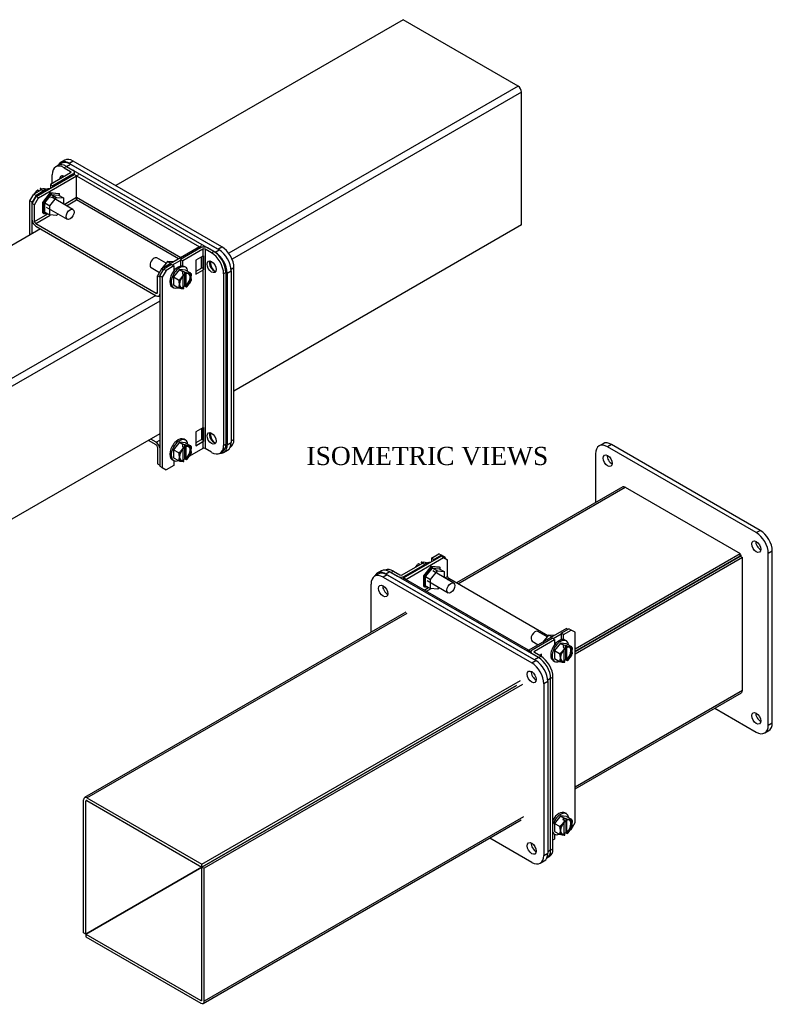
# Model space of a CAD drawing. Header units: inches. Extents: x 1.6 to 64.9, y 2.9 to 43.4.
# Tile 3 of 3: x 48.3 to 64.9, y 21.7 to 43.4. Entities that reach past the tile are written whole.
import ezdxf
from ezdxf.enums import TextEntityAlignment as Align

# ---------------------------------------------------------------- set-up
doc = ezdxf.new("R2010")
doc.units = ezdxf.units.IN
doc.header["$MEASUREMENT"] = 0
for name, color, linetype in [('COM50349', 7, 'CONTINUOUS'), ('COM52587', 7, 'CONTINUOUS'), ('COM52588', 7, 'CONTINUOUS'), ('COM53023', 7, 'CONTINUOUS'), ('DEFAULT', 7, 'CONTINUOUS'), ('GSK10435', 7, 'CONTINUOUS'), ('NTS16535', 7, 'CONTINUOUS'), ('SCC18001', 7, 'CONTINUOUS')]:
    doc.layers.add(name, color=color, linetype=linetype)
doc.styles.add('SEACAD_TIMES_NEW_ROMAN', font='times.ttf')

msp = doc.modelspace()

# ---------------------------------------------------------------- linework, layer by layer
at = {"layer": 'COM50349', "color": 7, "linetype": 'Continuous'}
for p, q in [((49.33, 40.288), (49.242, 40.237)), ((49.518, 40.269), (49.429, 40.218)), ((52.7, 38.33), (49.429, 40.218)), ((52.788, 38.381), (49.518, 40.269)), ((52.7, 38.33), (52.788, 38.381)), ((53.053, 37.922), (52.991, 37.886)), ((53.053, 34.145), (53.053, 37.922)), ((52.993, 34.11), (53.053, 34.145)), ((61.178, 34.051), (61.089, 34)), ((61.365, 34.032), (61.277, 33.981)), ((64.635, 32.144), (61.365, 34.032)), ((52.972, 33.971), (52.976, 33.974)), ((61.011, 33.828), (61.011, 32.755)), ((64.547, 32.093), (61.277, 33.981)), ((64.547, 32.093), (64.635, 32.144)), ((64.901, 31.685), (64.812, 31.634)), ((64.812, 27.857), (64.812, 31.634)), ((64.901, 27.908), (64.901, 31.685)), ((64.215, 31.595), (64.194, 31.607)), ((64.215, 31.562), (64.215, 31.595)), ((56.238, 31.184), (56.15, 31.133)), ((56.426, 31.165), (56.337, 31.114)), ((56.337, 31.114), (59.607, 29.226)), ((56.426, 31.165), (59.696, 29.277)), ((56.072, 29.903), (56.072, 30.961)), ((59.607, 29.226), (59.696, 29.277)), ((59.961, 28.818), (59.873, 28.767)), ((59.961, 28.818), (59.961, 25.041)), ((59.873, 28.767), (59.873, 24.99)), ((63.633, 28.232), (64.547, 27.704)), ((64.734, 27.686), (64.823, 27.737)), ((64.812, 27.857), (64.901, 27.908)), ((59.607, 24.837), (58.681, 25.372)), ((59.873, 24.99), (59.961, 25.041)), ((59.795, 24.819), (59.883, 24.87))]:
    msp.add_line(p, q, dxfattribs=at)
for centre, major_axis, start_param, end_param in [((49.518, 39.963), (0.187, -0.325), 2.356194, 3.141593), ((49.429, 39.912), (0.188, -0.325), 2.356194, 3.527491), ((52.788, 38.075), (-0.188, 0.325), 3.926991, 5.497787), ((52.788, 34.298), (-0.187, 0.325), 3.141593, 3.926991), ((61.277, 33.675), (0.188, -0.325), 2.356194, 3.926991), ((61.365, 33.726), (0.187, -0.325), 2.356194, 3.141593), ((61.365, 33.726), (0.07, -0.122), 3.821986, 5.602792), ((64.547, 31.787), (0.187, -0.325), 0.785398, 2.356194), ((64.635, 31.838), (-0.187, 0.325), 3.926991, 5.497787), ((64.635, 31.838), (0.07, -0.122), 3.821986, 5.602792), ((56.426, 30.859), (0.187, -0.325), 2.356194, 3.141593), ((56.337, 30.808), (0.188, -0.325), 2.356194, 3.926991), ((56.426, 30.859), (0.07, -0.122), 3.821986, 5.602792), ((59.696, 28.971), (-0.188, 0.325), 3.926991, 5.497787), ((59.696, 28.971), (0.07, -0.122), 3.821986, 5.602792), ((59.607, 28.92), (0.187, -0.325), 0.785398, 2.356194), ((64.635, 28.062), (0.07, -0.122), 3.821986, 5.602792), ((64.547, 28.01), (-0.187, 0.325), 2.356194, 3.926991), ((64.635, 28.062), (-0.188, 0.325), 3.141593, 3.926991), ((59.696, 25.195), (0.07, -0.122), 3.821986, 5.602792), ((59.607, 25.144), (-0.187, 0.325), 2.356194, 3.926991), ((59.696, 25.195), (-0.187, 0.325), 3.141593, 3.926991)]:
    msp.add_ellipse(centre, major_axis=major_axis, ratio=0.57735, start_param=start_param, end_param=end_param, dxfattribs=at)
for centre in [(61.277, 33.675), (64.547, 31.787), (56.337, 30.808), (59.607, 28.92), (64.547, 28.01), (59.607, 25.144)]:
    msp.add_ellipse(centre, major_axis=(0.07, -0.122), ratio=0.57735, dxfattribs=at)
at = {"layer": 'COM52587', "color": 7, "linetype": 'Continuous'}
for p, q in [((49.181, 40.17), (49.13, 40.14)), ((49.369, 40.151), (49.318, 40.122)), ((49.318, 40.122), (49.459, 40.04)), ((49.369, 40.151), (49.51, 40.069)), ((49.459, 40.011), (49.016, 39.755)), ((49.053, 39.776), (49.053, 39.969)), ((49.51, 39.981), (49.067, 39.726)), ((49.459, 40.011), (49.459, 40.04)), ((49.51, 39.957), (49.51, 39.981)), ((49.542, 39.969), (49.542, 40.025)), ((49.016, 39.755), (49.067, 39.726)), ((49.016, 39.755), (49.016, 39.672)), ((49.067, 39.702), (49.067, 39.726)), ((48.563, 39.391), (48.652, 39.544)), ((48.702, 39.515), (48.614, 39.362)), ((48.818, 39.64), (48.652, 39.544)), ((48.652, 39.544), (48.702, 39.515)), ((48.869, 39.611), (48.702, 39.515)), ((48.818, 39.64), (48.869, 39.611)), ((48.869, 39.611), (48.869, 39.587)), ((48.614, 39.362), (48.563, 39.391)), ((48.563, 38.639), (48.563, 39.391)), ((48.614, 38.668), (48.614, 39.362)), ((52.317, 38.361), (51.875, 38.105)), ((52.611, 38.279), (52.47, 38.361)), ((52.368, 38.331), (51.925, 38.076)), ((52.368, 38.178), (52.215, 38.089)), ((52.368, 38.331), (52.368, 38.178)), ((52.37, 38.179), (52.37, 37.918)), ((52.386, 38.184), (52.386, 37.877)), ((52.419, 38.331), (52.419, 33.942)), ((52.56, 38.249), (52.419, 38.331)), ((52.56, 38.249), (52.611, 38.279)), ((51.676, 37.99), (51.51, 37.894)), ((51.727, 37.961), (51.561, 37.865)), ((51.676, 37.99), (51.727, 37.961)), ((51.727, 37.961), (51.727, 37.846)), ((51.925, 38.076), (51.875, 38.105)), ((51.875, 38.105), (51.875, 37.957)), ((51.925, 37.961), (51.925, 38.076)), ((52.215, 38.089), (52.215, 37.783)), ((52.386, 37.877), (52.37, 37.918)), ((51.421, 37.741), (51.51, 37.894)), ((51.421, 37.741), (51.421, 33.557)), ((51.472, 37.712), (51.421, 37.741)), ((51.561, 37.865), (51.472, 37.712)), ((51.472, 37.712), (51.472, 33.527)), ((51.51, 37.894), (51.561, 37.865)), ((52.317, 37.901), (52.215, 37.842)), ((52.215, 37.783), (52.368, 37.872)), ((52.368, 37.872), (52.368, 34.402)), ((52.877, 37.82), (52.826, 37.79)), ((52.826, 37.79), (52.826, 34.014)), ((52.877, 37.82), (52.877, 34.043)), ((52.368, 34.402), (52.215, 34.313)), ((52.215, 34.313), (52.215, 34.007)), ((52.37, 34.403), (52.37, 34.142)), ((52.386, 34.407), (52.386, 34.101)), ((52.317, 34.125), (52.215, 34.066)), ((52.215, 34.007), (52.368, 34.096)), ((52.368, 34.096), (52.368, 33.942)), ((52.386, 34.101), (52.37, 34.142)), ((52.826, 34.014), (52.877, 34.043)), ((52.368, 33.942), (52.075, 33.773)), ((52.56, 33.861), (52.419, 33.942)), ((52.748, 33.842), (52.799, 33.872)), ((51.727, 33.68), (51.727, 33.572)), ((51.421, 33.557), (51.472, 33.527)), ((51.472, 33.527), (51.561, 33.476)), ((51.727, 33.572), (51.561, 33.476)), ((56.757, 31.164), (57.2, 31.42)), ((57.2, 31.42), (57.251, 31.39)), ((57.398, 31.534), (57.565, 31.63)), ((57.449, 31.505), (57.398, 31.534)), ((57.398, 31.534), (57.398, 31.451)), ((57.449, 31.505), (57.616, 31.601)), ((57.449, 31.481), (57.449, 31.505)), ((57.616, 31.601), (57.565, 31.63)), ((57.704, 31.55), (57.616, 31.601)), ((57.704, 31.55), (57.704, 31.525)), ((56.565, 31.246), (56.514, 31.216)), ((56.514, 31.216), (56.655, 31.135)), ((56.565, 31.246), (56.706, 31.164)), ((56.808, 31.135), (57.251, 31.39)), ((57.251, 31.39), (57.251, 31.366)), ((56.808, 31.135), (56.808, 31.111)), ((60.257, 29.884), (60.423, 29.98)), ((60.308, 29.855), (60.474, 29.951)), ((60.474, 29.951), (60.423, 29.98)), ((60.562, 29.9), (60.474, 29.951)), ((60.562, 25.715), (60.562, 29.9)), ((59.615, 29.514), (60.058, 29.769)), ((59.666, 29.484), (60.109, 29.74)), ((60.109, 29.74), (60.058, 29.769)), ((60.109, 29.74), (60.109, 29.625)), ((60.257, 29.884), (60.257, 29.737)), ((60.308, 29.855), (60.257, 29.884)), ((60.308, 29.74), (60.308, 29.855)), ((59.584, 29.47), (59.584, 29.444)), ((59.666, 29.455), (59.666, 29.484)), ((59.757, 29.344), (59.615, 29.426)), ((59.808, 29.373), (59.666, 29.455)), ((59.757, 29.344), (59.808, 29.373)), ((59.82, 29.42), (59.773, 29.393)), ((59.82, 29.366), (59.82, 29.42)), ((60.073, 28.914), (60.022, 28.885)), ((60.022, 25.108), (60.022, 28.885)), ((60.073, 25.138), (60.073, 28.914)), ((60.474, 25.562), (60.562, 25.715)), ((60.073, 25.331), (60.109, 25.351)), ((60.109, 25.459), (60.109, 25.351)), ((60.457, 25.552), (60.474, 25.562)), ((60.022, 25.108), (60.073, 25.138)), ((59.944, 24.937), (59.995, 24.966))]:
    msp.add_line(p, q, dxfattribs=at)
for centre, major_axis, start_param, end_param in [((49.318, 39.816), (0.187, -0.325), 2.356194, 3.926991), ((49.369, 39.845), (0.188, -0.325), 2.356194, 3.141593), ((49.318, 39.816), (0.07, -0.122), 2.345575, 3.937611), ((49.369, 39.845), (-0.07, 0.122), 0.3708, 0.796018), ((49.434, 40.025), (-0.036, 0), 2.356194, 3.926991), ((49.434, 40.025), (-0.108, 0), 2.356194, 3.926991), ((52.394, 38.316), (0.108, 0), 0.785398, 2.356194), ((52.394, 38.316), (0.036, 0), 0.785398, 2.356194), ((52.394, 38.163), (-0.036, 0), 4.928158, 5.497787), ((52.56, 37.943), (0.188, -0.325), 0.785398, 2.356194), ((52.611, 37.973), (-0.188, 0.325), 3.926991, 5.497787), ((52.394, 37.857), (-0.108, 0), 4.928158, 5.497787), ((52.611, 37.973), (-0.07, 0.122), 0.3708, 2.770793), ((52.394, 37.857), (-0.036, 0), 4.928158, 5.497787), ((52.394, 34.387), (-0.036, 0), 4.928158, 5.497787), ((52.611, 34.196), (-0.07, 0.122), 0.3708, 2.770793), ((52.394, 34.081), (-0.108, 0), 4.928158, 5.497787), ((52.394, 34.081), (-0.036, 0), 4.928158, 5.497787), ((52.611, 34.196), (-0.188, 0.325), 3.141593, 3.926991), ((52.394, 33.928), (-0.036, 0), 3.926991, 5.497787), ((52.56, 34.167), (-0.188, 0.325), 2.356194, 3.926991), ((56.565, 30.939), (0.188, -0.325), 2.356194, 3.108956), ((56.732, 31.179), (-0.108, 0), 0.785398, 2.356194), ((56.732, 31.179), (-0.036, 0), 0.785398, 2.356194), ((59.692, 29.47), (0.108, 0), 2.356194, 3.926991), ((59.692, 29.47), (0.036, 0), 2.356194, 3.926991), ((59.757, 29.038), (0.188, -0.325), 0.785398, 2.356194), ((59.808, 29.067), (-0.188, 0.325), 3.926991, 5.497787), ((59.808, 25.291), (-0.187, 0.325), 3.141593, 3.926991), ((59.757, 25.262), (-0.187, 0.325), 3.141593, 3.926991)]:
    msp.add_ellipse(centre, major_axis=major_axis, ratio=0.57735, start_param=start_param, end_param=end_param, dxfattribs=at)
for centre in [(52.56, 37.943), (52.56, 34.167)]:
    msp.add_ellipse(centre, major_axis=(0.07, -0.122), ratio=0.57735, dxfattribs=at)
at = {"layer": 'COM52588', "color": 7, "linetype": 'Continuous'}
for p, q in [((48.703, 39.491), (49.536, 39.972)), ((48.754, 39.462), (49.587, 39.943)), ((49.587, 39.943), (49.536, 39.972)), ((49.587, 39.943), (49.638, 39.972)), ((49.587, 39.473), (49.587, 39.943)), ((49.587, 39.943), (52.292, 38.381)), ((49.587, 39.473), (49.587, 39.943)), ((48.614, 39.338), (48.703, 39.491)), ((48.665, 39.309), (48.754, 39.462)), ((48.754, 39.462), (48.703, 39.491)), ((49.315, 39.316), (49.587, 39.473)), ((49.587, 39.473), (51.886, 38.146)), ((48.614, 38.971), (48.614, 39.338)), ((48.665, 39.309), (48.614, 39.338)), ((48.665, 38.941), (48.665, 39.309)), ((49.366, 39.287), (49.587, 39.414)), ((51.835, 38.117), (49.587, 39.414)), ((48.665, 38.941), (48.955, 39.108)), ((48.691, 38.897), (49.01, 39.082)), ((48.691, 38.897), (51.345, 37.365)), ((48.691, 38.838), (51.345, 37.306)), ((52.292, 38.381), (51.459, 37.9)), ((52.292, 38.381), (52.343, 38.41)), ((52.292, 38.381), (52.292, 38.381)), ((52.292, 38.381), (52.322, 38.363)), ((52.343, 37.912), (52.343, 38.163)), ((51.875, 38.081), (51.697, 37.978)), ((51.459, 37.9), (51.371, 37.747)), ((51.421, 37.718), (51.371, 37.747)), ((51.371, 37.379), (51.371, 37.747)), ((51.499, 37.877), (51.459, 37.9)), ((51.371, 37.379), (51.345, 37.365)), ((51.399, 37.3), (51.421, 37.313)), ((52.343, 34.387), (52.343, 34.136)), ((51.345, 34.022), (51.171, 34.122)), ((51.345, 34.081), (51.222, 34.152)), ((51.345, 34.081), (51.421, 34.125)), ((51.371, 33.978), (51.371, 33.61)), ((51.371, 33.61), (51.421, 33.581)), ((51.727, 33.655), (51.753, 33.67)), ((56.782, 31.096), (57.615, 31.577)), ((56.833, 31.066), (57.666, 31.547)), ((57.615, 31.577), (57.666, 31.547)), ((57.666, 31.547), (57.755, 31.496)), ((57.755, 31.129), (57.755, 31.496)), ((56.782, 31.061), (56.782, 31.096)), ((56.833, 31.066), (56.782, 31.096)), ((56.833, 31.066), (56.804, 31.049)), ((59.538, 29.504), (56.833, 31.066)), ((56.833, 31.066), (56.833, 31.066)), ((57.697, 31.096), (57.755, 31.129)), ((57.748, 31.066), (57.78, 31.085)), ((59.963, 29.824), (57.78, 31.085)), ((57.24, 30.831), (57.337, 30.887)), ((57.291, 30.802), (57.392, 30.861)), ((60.372, 29.985), (59.539, 29.504)), ((60.372, 29.985), (60.402, 29.968)), ((60.257, 29.86), (60.079, 29.757)), ((59.538, 29.504), (59.509, 29.487)), ((59.538, 29.47), (59.538, 29.504)), ((59.539, 29.504), (59.585, 29.478)), ((59.539, 29.47), (59.539, 29.504)), ((60.109, 25.434), (60.135, 25.449))]:
    msp.add_line(p, q, dxfattribs=at)
for centre, major_axis, ratio, start_param, end_param in [((49.019, 39.345), (-0.07, -0.122), 0.57735, 2.637152, 3.926991), ((49.587, 39.444), (-0.0001, 0.0415), 0.001341, 0.78617, 2.356967), ((49.587, 39.444), (0.0001, 0.0415), 0.001341, 3.926219, 5.497015), ((48.691, 38.927), (0.054, -0.0935), 0.57735, 3.926991, 5.497787), ((48.691, 38.927), (0.018, -0.0312), 0.57735, 3.926991, 5.497787), ((51.345, 37.394), (-0.018, 0.0312), 0.57735, 2.356194, 3.926991), ((51.345, 37.394), (-0.054, 0.0935), 0.57735, 2.356194, 3.830729), ((51.345, 33.992), (-0.054, 0.0935), 0.57735, 4.023253, 5.497787), ((51.345, 33.992), (-0.018, 0.0312), 0.57735, 3.926991, 5.497787), ((57.78, 31.114), (-0.018, 0.0312), 0.57735, 0.785398, 2.356194)]:
    msp.add_ellipse(centre, major_axis=major_axis, ratio=ratio, start_param=start_param, end_param=end_param, dxfattribs=at)
at = {"layer": 'COM53023', "color": 7, "linetype": 'Continuous'}
for p, q in [((56.775, 43.38), (50.452, 39.73)), ((59.307, 41.919), (56.775, 43.38)), ((59.307, 41.919), (52.938, 38.241)), ((59.383, 41.786), (53.013, 38.108)), ((59.383, 38.863), (59.383, 41.786)), ((59.383, 38.863), (53.053, 35.209)), ((48.8, 38.776), (45.506, 36.874)), ((51.331, 37.314), (47.994, 35.387)), ((51.421, 37.19), (48.07, 35.255)), ((51.421, 34.267), (48.114, 32.357)), ((61.609, 33.1), (57.949, 30.987)), ((57.981, 30.969), (61.663, 33.094)), ((61.663, 33.094), (64.194, 31.633)), ((60.562, 29.536), (64.194, 31.633)), ((64.194, 31.574), (64.194, 31.633)), ((64.194, 31.574), (60.562, 29.477)), ((60.562, 29.477), (64.194, 31.574)), ((64.245, 31.545), (60.562, 29.418)), ((64.194, 31.574), (64.245, 31.545)), ((64.245, 28.622), (64.245, 31.545)), ((56.834, 30.343), (49.765, 26.262)), ((49.819, 26.256), (56.866, 30.325)), ((52.35, 24.795), (59.359, 28.841)), ((59.27, 28.731), (52.35, 24.736)), ((52.35, 24.736), (59.27, 28.731)), ((59.403, 28.749), (52.401, 24.707)), ((64.245, 28.622), (60.562, 26.495)), ((60.562, 26.459), (64.223, 28.572)), ((49.819, 26.256), (52.35, 24.795)), ((49.742, 23.289), (49.742, 26.212)), ((49.793, 26.183), (49.819, 26.197)), ((49.793, 23.26), (49.793, 26.183)), ((49.819, 26.197), (52.35, 24.736)), ((59.426, 25.839), (52.401, 21.783)), ((52.379, 21.734), (59.372, 25.772)), ((52.35, 24.736), (49.793, 23.26)), ((49.793, 23.26), (52.35, 24.736)), ((52.35, 24.736), (52.35, 24.795)), ((52.35, 21.813), (52.35, 24.736)), ((52.35, 24.736), (52.401, 24.707)), ((52.401, 21.783), (52.401, 24.707)), ((49.793, 23.26), (49.742, 23.289)), ((49.793, 23.26), (52.325, 21.798)), ((49.793, 23.26), (49.793, 23.201)), ((49.793, 23.201), (52.325, 21.739)), ((52.35, 21.813), (52.325, 21.798))]:
    msp.add_line(p, q, dxfattribs=at)
for centre, major_axis, start_param, end_param in [((59.307, 41.83), (0.054, -0.0935), 0.785398, 2.356194), ((61.663, 33.006), (0.054, -0.0935), 2.356194, 3.141593), ((64.169, 28.666), (-0.054, 0.0935), 3.141593, 3.926991), ((49.819, 26.168), (0.054, -0.0935), 2.356194, 3.926991), ((49.819, 26.168), (0.018, -0.0312), 2.356194, 3.926991), ((52.325, 21.828), (-0.018, 0.0312), 2.356194, 3.926991), ((52.325, 21.828), (-0.054, 0.0935), 2.356194, 3.926991)]:
    msp.add_ellipse(centre, major_axis=major_axis, ratio=0.57735, start_param=start_param, end_param=end_param, dxfattribs=at)
at = {"layer": 'GSK10435', "color": 7, "linetype": 'Continuous'}
for p, q in [((49.269, 40.221), (49.181, 40.17)), ((49.369, 40.151), (49.457, 40.202)), ((49.369, 40.151), (52.639, 38.263)), ((49.457, 40.202), (52.727, 38.314)), ((52.639, 38.263), (52.727, 38.314)), ((52.904, 37.804), (52.993, 37.855)), ((52.904, 37.804), (52.904, 34.027)), ((52.993, 37.855), (52.993, 34.078)), ((52.904, 34.027), (52.993, 34.078)), ((52.826, 33.856), (52.915, 33.907)), ((56.299, 31.251), (56.21, 31.2)), ((56.486, 31.232), (56.398, 31.181)), ((59.757, 29.344), (56.486, 31.232)), ((59.668, 29.293), (56.398, 31.181)), ((59.757, 29.344), (59.668, 29.293)), ((60.022, 28.885), (59.96, 28.849)), ((60.022, 25.108), (60.022, 28.885)), ((59.94, 24.934), (59.944, 24.937)), ((60.022, 25.108), (59.961, 25.073))]:
    msp.add_line(p, q, dxfattribs=at)
for centre, major_axis, start_param, end_param in [((49.369, 39.845), (0.188, -0.325), 2.356194, 3.141593), ((49.457, 39.896), (0.188, -0.325), 2.356194, 3.141593), ((49.369, 39.845), (-0.07, 0.122), 0.3708, 0.796018), ((52.639, 37.957), (-0.188, 0.325), 3.926991, 5.497787), ((52.727, 38.008), (-0.188, 0.325), 3.926991, 5.497787), ((52.639, 37.957), (-0.07, 0.122), 0.280271, 2.216955), ((52.639, 34.18), (-0.07, 0.122), 0.280271, 2.216955), ((52.639, 34.18), (-0.188, 0.325), 2.754282, 3.926991), ((52.727, 34.231), (-0.188, 0.325), 3.141593, 3.926991), ((56.398, 30.875), (0.188, -0.325), 2.356194, 3.52749), ((56.486, 30.926), (0.188, -0.325), 2.356194, 3.141593), ((56.398, 30.875), (0.07, -0.122), 5.637031, 5.895576), ((59.757, 29.038), (0.188, -0.325), 0.785398, 2.356194), ((59.668, 28.987), (0.07, -0.122), 5.637031, 5.895576), ((59.668, 25.211), (0.07, -0.122), 5.637031, 5.895576), ((59.757, 25.262), (-0.188, 0.325), 3.141593, 3.926991)]:
    msp.add_ellipse(centre, major_axis=major_axis, ratio=0.57735, start_param=start_param, end_param=end_param, dxfattribs=at)
at = {"layer": 'NTS16535', "color": 7, "linetype": 'Continuous'}
for p, q in [((48.847, 39.361), (49.019, 39.575)), ((49.04, 39.562), (48.868, 39.349)), ((48.89, 39.347), (49.04, 39.534)), ((48.999, 39.283), (49.15, 39.471)), ((49.019, 39.575), (49.191, 39.559)), ((49.019, 39.575), (49.04, 39.562)), ((49.212, 39.547), (49.04, 39.562)), ((49.04, 39.534), (49.15, 39.471)), ((49.04, 39.534), (49.191, 39.521)), ((49.15, 39.471), (49.3, 39.457)), ((49.191, 39.559), (49.212, 39.547)), ((49.191, 39.521), (49.3, 39.457)), ((49.212, 39.508), (49.212, 39.547)), ((49.3, 39.457), (49.3, 39.325)), ((48.847, 39.132), (48.847, 39.361)), ((48.847, 39.361), (48.868, 39.349)), ((48.868, 39.349), (48.868, 39.119)), ((48.89, 39.347), (48.999, 39.283)), ((48.89, 39.146), (48.89, 39.347)), ((48.999, 39.083), (48.999, 39.283)), ((48.847, 39.132), (48.868, 39.119)), ((48.868, 39.119), (48.947, 39.112)), ((48.89, 39.146), (48.999, 39.083)), ((49.15, 39.069), (48.999, 39.083)), ((49.182, 39.109), (49.15, 39.069)), ((51.594, 38.06), (51.47, 37.906)), ((51.717, 38.049), (51.594, 38.06)), ((51.665, 38.019), (51.594, 38.06)), ((51.445, 37.874), (51.443, 37.872)), ((51.443, 37.872), (51.443, 37.872)), ((51.443, 37.872), (51.443, 37.872)), ((57.229, 31.14), (57.401, 31.354)), ((57.422, 31.341), (57.25, 31.128)), ((57.272, 31.126), (57.422, 31.313)), ((57.381, 31.063), (57.532, 31.25)), ((57.401, 31.354), (57.573, 31.338)), ((57.401, 31.354), (57.422, 31.341)), ((57.594, 31.326), (57.422, 31.341)), ((57.422, 31.313), (57.532, 31.25)), ((57.422, 31.313), (57.573, 31.3)), ((57.532, 31.25), (57.682, 31.236)), ((57.573, 31.338), (57.594, 31.326)), ((57.573, 31.3), (57.682, 31.236)), ((57.594, 31.287), (57.594, 31.326)), ((57.682, 31.236), (57.682, 31.104)), ((57.229, 30.911), (57.229, 31.14)), ((57.25, 31.128), (57.229, 31.14)), ((57.25, 31.128), (57.25, 30.899)), ((57.272, 31.126), (57.381, 31.063)), ((57.272, 30.925), (57.272, 31.126)), ((57.381, 30.862), (57.381, 31.063)), ((57.229, 30.911), (57.25, 30.899)), ((57.25, 30.899), (57.33, 30.892)), ((57.272, 30.925), (57.381, 30.862)), ((57.532, 30.848), (57.381, 30.862)), ((57.564, 30.888), (57.532, 30.848)), ((59.976, 29.839), (59.852, 29.685)), ((60.099, 29.828), (59.976, 29.839)), ((60.047, 29.798), (59.976, 29.839))]:
    msp.add_line(p, q, dxfattribs=at)
at = {"layer": 'SCC18001', "color": 7, "linetype": 'Continuous'}
for p, q in [((48.79, 39.667), (48.789, 39.662)), ((48.789, 39.662), (48.789, 39.65)), ((48.789, 39.65), (48.807, 39.639)), ((48.825, 39.647), (48.79, 39.667)), ((48.804, 39.666), (48.85, 39.662)), ((48.912, 39.647), (48.911, 39.648)), ((48.672, 39.559), (48.719, 39.617)), ((48.733, 39.634), (48.768, 39.614)), ((48.768, 39.614), (48.814, 39.639)), ((48.807, 39.635), (48.807, 39.639)), ((48.814, 39.639), (48.825, 39.647)), ((48.815, 39.639), (48.814, 39.639)), ((49.509, 39.205), (49.046, 39.472)), ((48.923, 39.258), (49.386, 38.991)), ((51.561, 38.02), (51.357, 38.137)), ((51.234, 37.924), (51.414, 37.821)), ((51.987, 37.932), (51.956, 37.95)), ((51.857, 37.882), (51.725, 37.719)), ((51.725, 37.719), (51.725, 37.543)), ((51.725, 37.719), (51.833, 37.657)), ((51.989, 37.871), (51.857, 37.882)), ((51.857, 37.882), (51.929, 37.841)), ((51.939, 37.757), (51.893, 37.699)), ((51.929, 37.841), (51.918, 37.795)), ((51.918, 37.795), (51.953, 37.775)), ((51.929, 37.789), (51.929, 37.841)), ((51.975, 37.828), (51.929, 37.841)), ((51.936, 37.489), (51.936, 37.741)), ((51.953, 37.775), (51.954, 37.77)), ((51.954, 37.77), (51.954, 37.757)), ((51.975, 37.515), (51.975, 37.828)), ((52.01, 37.808), (51.975, 37.828)), ((51.989, 37.871), (52.096, 37.809)), ((51.993, 37.8), (51.993, 37.522)), ((51.993, 37.8), (52.01, 37.79)), ((52.01, 37.803), (52.01, 37.79)), ((52.071, 37.802), (52.025, 37.806)), ((52.102, 37.802), (52.1, 37.805)), ((52.114, 37.68), (52.114, 37.742)), ((51.696, 37.5), (51.727, 37.482)), ((51.725, 37.543), (51.833, 37.481)), ((51.85, 37.59), (51.85, 37.528)), ((51.975, 37.515), (51.936, 37.494)), ((51.954, 37.479), (51.936, 37.489)), ((52.01, 37.495), (51.975, 37.515)), ((51.993, 37.522), (52.01, 37.512)), ((52.01, 37.499), (52.01, 37.512)), ((52.025, 37.512), (52.071, 37.57)), ((51.893, 37.467), (51.939, 37.463)), ((51.954, 37.467), (51.954, 37.479)), ((51.857, 34.081), (51.725, 33.917)), ((51.989, 34.069), (51.857, 34.081)), ((51.857, 34.081), (51.929, 34.039)), ((51.929, 34.039), (51.918, 33.994)), ((51.929, 33.988), (51.929, 34.039)), ((51.975, 34.026), (51.929, 34.039)), ((51.987, 34.13), (51.956, 34.148)), ((51.975, 33.713), (51.975, 34.026)), ((52.01, 34.006), (51.975, 34.026)), ((51.989, 34.069), (52.096, 34.007)), ((51.725, 33.917), (51.725, 33.742)), ((51.725, 33.917), (51.833, 33.855)), ((51.939, 33.956), (51.893, 33.898)), ((51.918, 33.994), (51.953, 33.974)), ((51.936, 33.688), (51.936, 33.939)), ((51.953, 33.974), (51.954, 33.968)), ((51.954, 33.968), (51.954, 33.956)), ((51.993, 33.999), (51.993, 33.72)), ((51.993, 33.999), (52.01, 33.988)), ((52.01, 34.001), (52.01, 33.988)), ((52.071, 34.001), (52.025, 34.005)), ((52.102, 34), (52.1, 34.003)), ((52.114, 33.878), (52.114, 33.94)), ((51.696, 33.698), (51.727, 33.68)), ((51.725, 33.742), (51.833, 33.679)), ((51.85, 33.788), (51.85, 33.726)), ((51.893, 33.665), (51.939, 33.661)), ((51.975, 33.713), (51.936, 33.692)), ((51.954, 33.678), (51.936, 33.688)), ((51.954, 33.665), (51.954, 33.678)), ((52.01, 33.693), (51.975, 33.713)), ((51.993, 33.72), (52.01, 33.71)), ((52.01, 33.698), (52.01, 33.71)), ((52.025, 33.711), (52.071, 33.768)), ((57.15, 31.393), (57.196, 31.418)), ((57.207, 31.426), (57.172, 31.446)), ((57.172, 31.446), (57.172, 31.441)), ((57.172, 31.441), (57.172, 31.429)), ((57.172, 31.429), (57.189, 31.419)), ((57.186, 31.445), (57.232, 31.441)), ((57.189, 31.414), (57.189, 31.419)), ((57.196, 31.418), (57.207, 31.426)), ((57.197, 31.418), (57.196, 31.418)), ((57.294, 31.426), (57.293, 31.427)), ((57.054, 31.338), (57.101, 31.396)), ((57.115, 31.413), (57.15, 31.393)), ((57.891, 30.984), (57.429, 31.251)), ((57.306, 31.038), (57.768, 30.771)), ((59.943, 29.799), (59.739, 29.917)), ((59.616, 29.704), (59.75, 29.626)), ((60.369, 29.711), (60.338, 29.729)), ((60.239, 29.662), (60.107, 29.498)), ((60.107, 29.498), (60.107, 29.322)), ((60.107, 29.498), (60.215, 29.436)), ((60.371, 29.65), (60.239, 29.662)), ((60.239, 29.662), (60.311, 29.62)), ((60.321, 29.536), (60.275, 29.479)), ((60.311, 29.62), (60.3, 29.575)), ((60.3, 29.575), (60.335, 29.555)), ((60.311, 29.568), (60.311, 29.62)), ((60.357, 29.607), (60.311, 29.62)), ((60.318, 29.269), (60.318, 29.52)), ((60.335, 29.555), (60.336, 29.549)), ((60.336, 29.549), (60.336, 29.537)), ((60.357, 29.294), (60.357, 29.607)), ((60.392, 29.587), (60.357, 29.607)), ((60.371, 29.65), (60.478, 29.588)), ((60.375, 29.579), (60.375, 29.301)), ((60.375, 29.579), (60.392, 29.569)), ((60.392, 29.582), (60.392, 29.569)), ((60.453, 29.581), (60.407, 29.586)), ((60.484, 29.581), (60.482, 29.584)), ((60.496, 29.459), (60.496, 29.521)), ((60.078, 29.279), (60.109, 29.261)), ((60.107, 29.322), (60.215, 29.26)), ((60.232, 29.369), (60.232, 29.307)), ((60.357, 29.294), (60.318, 29.273)), ((60.336, 29.258), (60.318, 29.269)), ((60.336, 29.246), (60.336, 29.258)), ((60.392, 29.274), (60.357, 29.294)), ((60.375, 29.301), (60.392, 29.291)), ((60.392, 29.279), (60.392, 29.291)), ((60.407, 29.291), (60.453, 29.349)), ((60.275, 29.246), (60.321, 29.242)), ((60.239, 25.86), (60.107, 25.696)), ((60.371, 25.848), (60.239, 25.86)), ((60.239, 25.86), (60.311, 25.818)), ((60.3, 25.773), (60.311, 25.818)), ((60.311, 25.818), (60.357, 25.806)), ((60.311, 25.818), (60.311, 25.767)), ((60.369, 25.91), (60.338, 25.927)), ((60.357, 25.806), (60.357, 25.492)), ((60.357, 25.806), (60.392, 25.786)), ((60.371, 25.848), (60.478, 25.786)), ((60.453, 25.78), (60.407, 25.784)), ((60.484, 25.779), (60.482, 25.783)), ((60.107, 25.696), (60.107, 25.521)), ((60.107, 25.696), (60.215, 25.634)), ((60.232, 25.567), (60.232, 25.505)), ((60.321, 25.735), (60.275, 25.677)), ((60.335, 25.753), (60.3, 25.773)), ((60.318, 25.467), (60.318, 25.718)), ((60.336, 25.748), (60.336, 25.735)), ((60.392, 25.768), (60.375, 25.778)), ((60.375, 25.778), (60.375, 25.5)), ((60.392, 25.78), (60.392, 25.768)), ((60.496, 25.657), (60.496, 25.719)), ((60.078, 25.477), (60.109, 25.459)), ((60.107, 25.521), (60.215, 25.459)), ((60.275, 25.445), (60.321, 25.44)), ((60.318, 25.471), (60.357, 25.492)), ((60.318, 25.467), (60.336, 25.457)), ((60.336, 25.444), (60.336, 25.457)), ((60.357, 25.492), (60.392, 25.472)), ((60.392, 25.489), (60.375, 25.5)), ((60.392, 25.477), (60.392, 25.489)), ((60.392, 25.472), (60.392, 25.477)), ((60.407, 25.49), (60.453, 25.547))]:
    msp.add_line(p, q, dxfattribs=at)
for centre, radius, start, end in [((48.776, 39.376), 0.291, 84.5772, 87.3082), ((48.845, 39.502), 0.16, 65.7621, 88.0829), ((49, 39.393), 0.359, 137.8868, 141.5636), ((51.668, 37.978), 0.35, 320.8265, 324.5711), ((52.056, 38.175), 0.369, 262.7639, 265.0877), ((51.981, 37.802), 0.029, 0.288, 10.8896), ((51.899, 37.628), 0.161, 245.8219, 268.0231), ((51.744, 37.735), 0.359, 317.8844, 321.566), ((51.99, 37.499), 0.0203, 346.9819, 0.4275), ((51.852, 37.725), 0.271, 334.1545, 342.4873), ((51.967, 37.753), 0.292, 264.579, 267.3064), ((51.933, 37.467), 0.0203, 346.9851, 0.4243), ((51.668, 34.177), 0.35, 320.8265, 324.5711), ((52.056, 34.373), 0.369, 262.7639, 265.0877), ((51.981, 34.001), 0.029, 0.288, 10.8896), ((51.852, 33.923), 0.271, 334.1545, 342.4873), ((51.899, 33.826), 0.161, 245.8219, 268.0231), ((51.967, 33.952), 0.292, 264.579, 267.3064), ((51.933, 33.665), 0.0203, 346.9851, 0.4243), ((51.744, 33.934), 0.359, 317.8844, 321.566), ((51.99, 33.698), 0.0203, 346.9819, 0.4275), ((57.158, 31.155), 0.291, 84.5772, 87.3082), ((57.227, 31.281), 0.16, 65.7621, 88.0829), ((57.382, 31.173), 0.359, 137.8868, 141.5636), ((60.05, 29.757), 0.35, 320.8265, 324.5711), ((60.438, 29.954), 0.369, 262.7639, 265.0877), ((60.363, 29.582), 0.029, 0.288, 10.8896), ((60.281, 29.407), 0.161, 245.8219, 268.0231), ((60.126, 29.514), 0.359, 317.8844, 321.566), ((60.372, 29.278), 0.0203, 346.9819, 0.4275), ((60.234, 29.504), 0.271, 334.1545, 342.4873), ((60.349, 29.533), 0.292, 264.579, 267.3064), ((60.315, 29.246), 0.0203, 346.9851, 0.4243), ((60.438, 26.152), 0.369, 262.7639, 265.0877), ((60.363, 25.78), 0.029, 0.286, 10.8916), ((60.05, 25.956), 0.35, 320.8265, 324.5711), ((60.307, 25.747), 0.029, 0.2879, 10.8896), ((60.234, 25.702), 0.271, 334.1545, 342.4873), ((60.281, 25.605), 0.161, 245.8219, 268.0231), ((60.349, 25.731), 0.292, 264.579, 267.3064), ((60.315, 25.444), 0.0203, 346.9818, 0.4276), ((60.126, 25.713), 0.359, 317.8844, 321.566)]:
    msp.add_arc(centre, radius, start, end, dxfattribs=at)
for centre, major_axis, start_param, end_param in [((48.886, 39.422), (-0.13, -0.225), 3.326397, 4.074375), ((48.917, 39.404), (-0.13, -0.225), 3.802876, 4.051105), ((51.296, 38.031), (0.062, 0.107), 0, 3.141593), ((51.826, 37.725), (0.13, 0.225), 0, 3.141593), ((51.857, 37.707), (0.13, 0.225), 0, 3.78718), ((51.857, 37.707), (0.13, 0.225), 5.637598, 6.283185), ((51.982, 37.635), (0.095, 0.165), 1.509452, 2.15574), ((51.982, 37.635), (0.088, 0.152), 1.016008, 3.696381), ((51.982, 37.635), (0.095, 0.165), 0.997511, 1.108542), ((51.964, 37.645), (-0.088, -0.152), 1.016008, 3.040405), ((51.982, 37.635), (-0.088, -0.152), 1.016008, 3.696381), ((51.982, 37.635), (0.095, 0.165), 0.462254, 0.573285), ((51.982, 37.635), (-0.095, -0.165), 2.556649, 3.202937), ((51.982, 37.635), (0.095, 0.165), 2.556649, 3.202937), ((51.964, 37.645), (0.088, 0.152), 3.24278, 3.696381), ((51.982, 37.635), (-0.095, -0.165), 0.997511, 1.108542), ((51.982, 37.635), (-0.095, -0.165), 1.509452, 2.15574), ((51.982, 37.635), (-0.095, -0.165), 0.462254, 0.573285), ((51.826, 33.923), (0.13, 0.225), 0, 3.141593), ((51.857, 33.905), (0.13, 0.225), 0, 3.78718), ((51.857, 33.905), (0.13, 0.225), 5.637598, 6.283185), ((51.982, 33.833), (0.095, 0.165), 1.509452, 2.15574), ((51.982, 33.833), (0.088, 0.152), 1.016008, 3.696381), ((51.982, 33.833), (0.095, 0.165), 0.997511, 1.108542), ((51.964, 33.843), (-0.088, -0.152), 1.016008, 3.040405), ((51.982, 33.833), (-0.088, -0.152), 1.016008, 3.696381), ((51.982, 33.833), (0.095, 0.165), 0.462254, 0.573285), ((51.982, 33.833), (-0.095, -0.165), 2.556649, 3.202937), ((51.982, 33.833), (-0.095, -0.165), 1.509452, 2.15574), ((51.982, 33.833), (0.095, 0.165), 2.556649, 3.202937), ((51.964, 33.843), (0.087, 0.152), 3.24278, 3.696381), ((51.982, 33.833), (-0.095, -0.165), 0.462254, 0.573285), ((51.982, 33.833), (-0.095, -0.165), 0.997511, 1.108542), ((57.268, 31.201), (0.13, 0.225), 0.184804, 0.932782), ((57.299, 31.183), (0.13, 0.225), 0.661284, 0.909513), ((59.678, 29.81), (-0.061, -0.107), 3.141593, 6.283185), ((60.208, 29.504), (-0.13, -0.225), 3.141593, 6.283185), ((60.239, 29.486), (-0.13, -0.225), 2.496005, 6.283185), ((60.364, 29.414), (0.095, 0.165), 1.509452, 2.15574), ((60.364, 29.414), (0.088, 0.152), 1.016008, 3.696381), ((60.364, 29.414), (0.095, 0.165), 0.997511, 1.108542), ((60.346, 29.424), (-0.087, -0.152), 1.016008, 3.040405), ((60.364, 29.414), (0.095, 0.165), 0.462254, 0.573285), ((60.364, 29.414), (-0.087, -0.152), 1.016008, 3.696381), ((60.364, 29.414), (-0.095, -0.165), 2.556649, 3.202937), ((60.239, 29.486), (-0.13, -0.225), 0, 0.645588), ((60.364, 29.414), (0.095, 0.165), 2.556649, 3.202937), ((60.346, 29.424), (0.087, 0.152), 3.24278, 3.696381), ((60.364, 29.414), (-0.095, -0.165), 0.997511, 1.108542), ((60.364, 29.414), (-0.095, -0.165), 1.509452, 2.15574), ((60.364, 29.414), (-0.095, -0.165), 0.462254, 0.573285), ((60.208, 25.702), (-0.13, -0.225), 3.141593, 4.754929), ((60.239, 25.684), (-0.13, -0.225), 2.496005, 5.055666), ((60.364, 25.612), (-0.088, -0.152), 1.016008, 3.696381), ((60.364, 25.612), (0.095, 0.165), 0.462254, 0.573285), ((60.364, 25.612), (0.095, 0.165), 1.509452, 2.15574), ((60.364, 25.612), (0.088, 0.152), 1.016008, 3.696381), ((60.364, 25.612), (0.095, 0.165), 0.997511, 1.108542), ((60.346, 25.622), (-0.087, -0.152), 1.016008, 3.040405), ((60.364, 25.612), (-0.095, -0.165), 2.556649, 3.202937), ((60.364, 25.612), (-0.095, -0.165), 1.509452, 2.15574), ((60.239, 25.684), (-0.13, -0.225), 5.939908, 6.283185), ((60.208, 25.702), (-0.13, -0.225), 6.240645, 6.283185), ((60.239, 25.684), (-0.13, -0.225), 0, 0.645588), ((60.364, 25.612), (0.095, 0.165), 2.556649, 3.202937), ((60.346, 25.622), (0.087, 0.152), 3.24278, 3.696381), ((60.364, 25.612), (-0.095, -0.165), 0.462254, 0.573285), ((60.364, 25.612), (-0.095, -0.165), 0.997511, 1.108542)]:
    msp.add_ellipse(centre, major_axis=major_axis, ratio=0.57735, start_param=start_param, end_param=end_param, dxfattribs=at)
for centre, major_axis in [((49.447, 39.098), (-0.062, -0.107)), ((57.829, 30.877), (0.062, 0.107))]:
    msp.add_ellipse(centre, major_axis=major_axis, ratio=0.57735, dxfattribs=at)
for points in [[(48.672, 39.559), (48.671, 39.557), (48.67, 39.556), (48.668, 39.554)], [(57.054, 31.338), (57.053, 31.337), (57.052, 31.335), (57.05, 31.333)]]:
    msp.add_open_spline(points, degree=3, dxfattribs=at)
for points, knots in [([(51.833, 37.657), (51.835, 37.655), (51.838, 37.655), (51.845, 37.656), (51.848, 37.657), (51.857, 37.662), (51.862, 37.666), (51.877, 37.679), (51.885, 37.689), (51.893, 37.699)], [0, 0, 0, 0, 0.125, 0.125, 0.25, 0.25, 0.5, 0.5, 1, 1, 1, 1]), ([(52.071, 37.802), (52.075, 37.802), (52.079, 37.802), (52.087, 37.801), (52.09, 37.801), (52.096, 37.801), (52.099, 37.802), (52.101, 37.803), (52.101, 37.804), (52.1, 37.806), (52.098, 37.807), (52.096, 37.809)], [0, 0, 0, 0, 0.25, 0.25, 0.5, 0.5, 0.75, 0.75, 0.875, 0.875, 1, 1, 1, 1]), ([(52.103, 37.802), (52.104, 37.799), (52.106, 37.796), (52.108, 37.79), (52.109, 37.787), (52.111, 37.781), (52.111, 37.778), (52.113, 37.769), (52.113, 37.764), (52.114, 37.752), (52.114, 37.747), (52.114, 37.742)], [0.1261547, 0.1261547, 0.1261547, 0.1261547, 0.25, 0.25, 0.375, 0.375, 0.5, 0.5, 0.75, 0.75, 1, 1, 1, 1]), ([(51.85, 37.59), (51.85, 37.595), (51.85, 37.6), (51.85, 37.612), (51.849, 37.617), (51.847, 37.629), (51.846, 37.635), (51.842, 37.644), (51.841, 37.647), (51.837, 37.653), (51.835, 37.655), (51.833, 37.657)], [0, 0, 0, 0, 0.25, 0.25, 0.5, 0.5, 0.75, 0.75, 0.875, 0.875, 1, 1, 1, 1]), ([(51.833, 37.481), (51.835, 37.48), (51.837, 37.48), (51.841, 37.481), (51.843, 37.482), (51.845, 37.486), (51.846, 37.488), (51.847, 37.492), (51.848, 37.494), (51.849, 37.501), (51.85, 37.506), (51.85, 37.517), (51.85, 37.522), (51.85, 37.528)], [0, 0, 0, 0, 0.125, 0.125, 0.25, 0.25, 0.375, 0.375, 0.5, 0.5, 0.75, 0.75, 1, 1, 1, 1]), ([(52.096, 37.606), (52.095, 37.605), (52.094, 37.603), (52.087, 37.59), (52.079, 37.58), (52.071, 37.57)], [0.4212561, 0.4212561, 0.4212561, 0.4212561, 0.5, 0.5, 1, 1, 1, 1]), ([(52.114, 37.68), (52.114, 37.674), (52.114, 37.669), (52.113, 37.658), (52.113, 37.653), (52.111, 37.647), (52.111, 37.645), (52.11, 37.643)], [0, 0, 0, 0, 0.25, 0.25, 0.5, 0.5, 0.6024152, 0.6024152, 0.6024152, 0.6024152]), ([(51.833, 33.855), (51.835, 33.854), (51.838, 33.853), (51.845, 33.855), (51.848, 33.856), (51.857, 33.86), (51.862, 33.865), (51.877, 33.878), (51.885, 33.888), (51.893, 33.898)], [0, 0, 0, 0, 0.125, 0.125, 0.25, 0.25, 0.5, 0.5, 1, 1, 1, 1]), ([(51.85, 33.788), (51.85, 33.793), (51.85, 33.799), (51.85, 33.81), (51.849, 33.816), (51.847, 33.827), (51.846, 33.833), (51.842, 33.843), (51.841, 33.846), (51.837, 33.851), (51.835, 33.854), (51.833, 33.855)], [0, 0, 0, 0, 0.25, 0.25, 0.5, 0.5, 0.75, 0.75, 0.875, 0.875, 1, 1, 1, 1]), ([(52.071, 34.001), (52.075, 34), (52.079, 34), (52.087, 34), (52.09, 33.999), (52.096, 34), (52.099, 34), (52.101, 34.002), (52.101, 34.003), (52.1, 34.004), (52.098, 34.006), (52.096, 34.007)], [0, 0, 0, 0, 0.25, 0.25, 0.5, 0.5, 0.75, 0.75, 0.875, 0.875, 1, 1, 1, 1]), ([(52.096, 33.805), (52.095, 33.803), (52.094, 33.801), (52.087, 33.789), (52.079, 33.778), (52.071, 33.768)], [0.4212561, 0.4212561, 0.4212561, 0.4212561, 0.5, 0.5, 1, 1, 1, 1]), ([(52.103, 34), (52.104, 33.998), (52.106, 33.994), (52.108, 33.988), (52.109, 33.985), (52.111, 33.979), (52.111, 33.976), (52.113, 33.968), (52.113, 33.962), (52.114, 33.951), (52.114, 33.945), (52.114, 33.94)], [0.1261547, 0.1261547, 0.1261547, 0.1261547, 0.25, 0.25, 0.375, 0.375, 0.5, 0.5, 0.75, 0.75, 1, 1, 1, 1]), ([(52.114, 33.878), (52.114, 33.873), (52.114, 33.867), (52.113, 33.857), (52.113, 33.852), (52.111, 33.845), (52.111, 33.843), (52.11, 33.841)], [0, 0, 0, 0, 0.25, 0.25, 0.5, 0.5, 0.6024152, 0.6024152, 0.6024152, 0.6024152]), ([(51.833, 33.679), (51.835, 33.678), (51.837, 33.678), (51.841, 33.679), (51.843, 33.681), (51.845, 33.684), (51.846, 33.686), (51.847, 33.69), (51.848, 33.693), (51.849, 33.7), (51.85, 33.705), (51.85, 33.715), (51.85, 33.721), (51.85, 33.726)], [0, 0, 0, 0, 0.125, 0.125, 0.25, 0.25, 0.375, 0.375, 0.5, 0.5, 0.75, 0.75, 1, 1, 1, 1]), ([(60.215, 29.436), (60.217, 29.434), (60.22, 29.434), (60.227, 29.435), (60.23, 29.437), (60.239, 29.441), (60.244, 29.445), (60.259, 29.458), (60.267, 29.469), (60.275, 29.479)], [0, 0, 0, 0, 0.125, 0.125, 0.25, 0.25, 0.5, 0.5, 1, 1, 1, 1]), ([(60.453, 29.581), (60.457, 29.581), (60.461, 29.581), (60.469, 29.58), (60.472, 29.58), (60.478, 29.581), (60.481, 29.581), (60.483, 29.583), (60.483, 29.583), (60.482, 29.585), (60.48, 29.586), (60.478, 29.588)], [0, 0, 0, 0, 0.25, 0.25, 0.5, 0.5, 0.75, 0.75, 0.875, 0.875, 1, 1, 1, 1]), ([(60.485, 29.581), (60.486, 29.578), (60.488, 29.575), (60.49, 29.569), (60.491, 29.566), (60.493, 29.56), (60.493, 29.557), (60.495, 29.548), (60.495, 29.543), (60.496, 29.532), (60.496, 29.526), (60.496, 29.521)], [0.1261547, 0.1261547, 0.1261547, 0.1261547, 0.25, 0.25, 0.375, 0.375, 0.5, 0.5, 0.75, 0.75, 1, 1, 1, 1]), ([(60.232, 29.369), (60.232, 29.374), (60.232, 29.38), (60.232, 29.391), (60.231, 29.396), (60.229, 29.408), (60.228, 29.414), (60.225, 29.423), (60.223, 29.426), (60.219, 29.432), (60.217, 29.434), (60.215, 29.436)], [0, 0, 0, 0, 0.25, 0.25, 0.5, 0.5, 0.75, 0.75, 0.875, 0.875, 1, 1, 1, 1]), ([(60.215, 29.26), (60.217, 29.259), (60.219, 29.259), (60.223, 29.26), (60.225, 29.261), (60.227, 29.265), (60.228, 29.267), (60.229, 29.271), (60.23, 29.273), (60.231, 29.281), (60.232, 29.286), (60.232, 29.296), (60.232, 29.302), (60.232, 29.307)], [0, 0, 0, 0, 0.125, 0.125, 0.25, 0.25, 0.375, 0.375, 0.5, 0.5, 0.75, 0.75, 1, 1, 1, 1]), ([(60.478, 29.386), (60.477, 29.384), (60.476, 29.382), (60.469, 29.369), (60.461, 29.359), (60.453, 29.349)], [0.4212561, 0.4212561, 0.4212561, 0.4212561, 0.5, 0.5, 1, 1, 1, 1]), ([(60.496, 29.459), (60.496, 29.454), (60.496, 29.448), (60.495, 29.438), (60.495, 29.433), (60.493, 29.426), (60.493, 29.424), (60.492, 29.422)], [0, 0, 0, 0, 0.25, 0.25, 0.5, 0.5, 0.6024152, 0.6024152, 0.6024152, 0.6024152]), ([(60.453, 25.78), (60.457, 25.779), (60.461, 25.779), (60.469, 25.779), (60.472, 25.779), (60.478, 25.779), (60.481, 25.779), (60.483, 25.781), (60.483, 25.782), (60.482, 25.784), (60.48, 25.785), (60.478, 25.786)], [0, 0, 0, 0, 0.25, 0.25, 0.5, 0.5, 0.75, 0.75, 0.875, 0.875, 1, 1, 1, 1]), ([(60.215, 25.634), (60.217, 25.633), (60.22, 25.633), (60.227, 25.634), (60.23, 25.635), (60.239, 25.64), (60.244, 25.644), (60.259, 25.657), (60.267, 25.667), (60.275, 25.677)], [0, 0, 0, 0, 0.125, 0.125, 0.25, 0.25, 0.5, 0.5, 1, 1, 1, 1]), ([(60.232, 25.567), (60.232, 25.573), (60.232, 25.578), (60.232, 25.589), (60.231, 25.595), (60.229, 25.607), (60.228, 25.613), (60.225, 25.622), (60.223, 25.625), (60.219, 25.63), (60.217, 25.633), (60.215, 25.634)], [0, 0, 0, 0, 0.25, 0.25, 0.5, 0.5, 0.75, 0.75, 0.875, 0.875, 1, 1, 1, 1]), ([(60.478, 25.584), (60.477, 25.582), (60.476, 25.58), (60.469, 25.568), (60.461, 25.558), (60.453, 25.547)], [0.4212561, 0.4212561, 0.4212561, 0.4212561, 0.5, 0.5, 1, 1, 1, 1]), ([(60.485, 25.779), (60.486, 25.777), (60.488, 25.774), (60.49, 25.768), (60.491, 25.765), (60.493, 25.759), (60.493, 25.756), (60.495, 25.747), (60.495, 25.741), (60.496, 25.73), (60.496, 25.725), (60.496, 25.719)], [0.1261547, 0.1261547, 0.1261547, 0.1261547, 0.25, 0.25, 0.375, 0.375, 0.5, 0.5, 0.75, 0.75, 1, 1, 1, 1]), ([(60.496, 25.657), (60.496, 25.652), (60.496, 25.647), (60.495, 25.636), (60.495, 25.631), (60.493, 25.624), (60.493, 25.622), (60.492, 25.62)], [0, 0, 0, 0, 0.25, 0.25, 0.5, 0.5, 0.6024152, 0.6024152, 0.6024152, 0.6024152]), ([(60.215, 25.459), (60.217, 25.457), (60.219, 25.457), (60.223, 25.458), (60.225, 25.46), (60.227, 25.463), (60.228, 25.465), (60.229, 25.469), (60.23, 25.472), (60.231, 25.479), (60.232, 25.484), (60.232, 25.495), (60.232, 25.5), (60.232, 25.505)], [0, 0, 0, 0, 0.125, 0.125, 0.25, 0.25, 0.375, 0.375, 0.5, 0.5, 0.75, 0.75, 1, 1, 1, 1])]:
    msp.add_open_spline(points, degree=3, knots=knots, dxfattribs=at)

# ---------------------------------------------------------------- texts
at = {"layer": 'DEFAULT', "color": 136, "linetype": 'Continuous', "style": 'SEACAD_TIMES_NEW_ROMAN'}
msp.add_text('ISOMETRIC VIEWS', height=0.4, dxfattribs=at).set_placement((54.65, 33.981), align=Align.TOP_LEFT)

doc.saveas('drawing.dxf')
